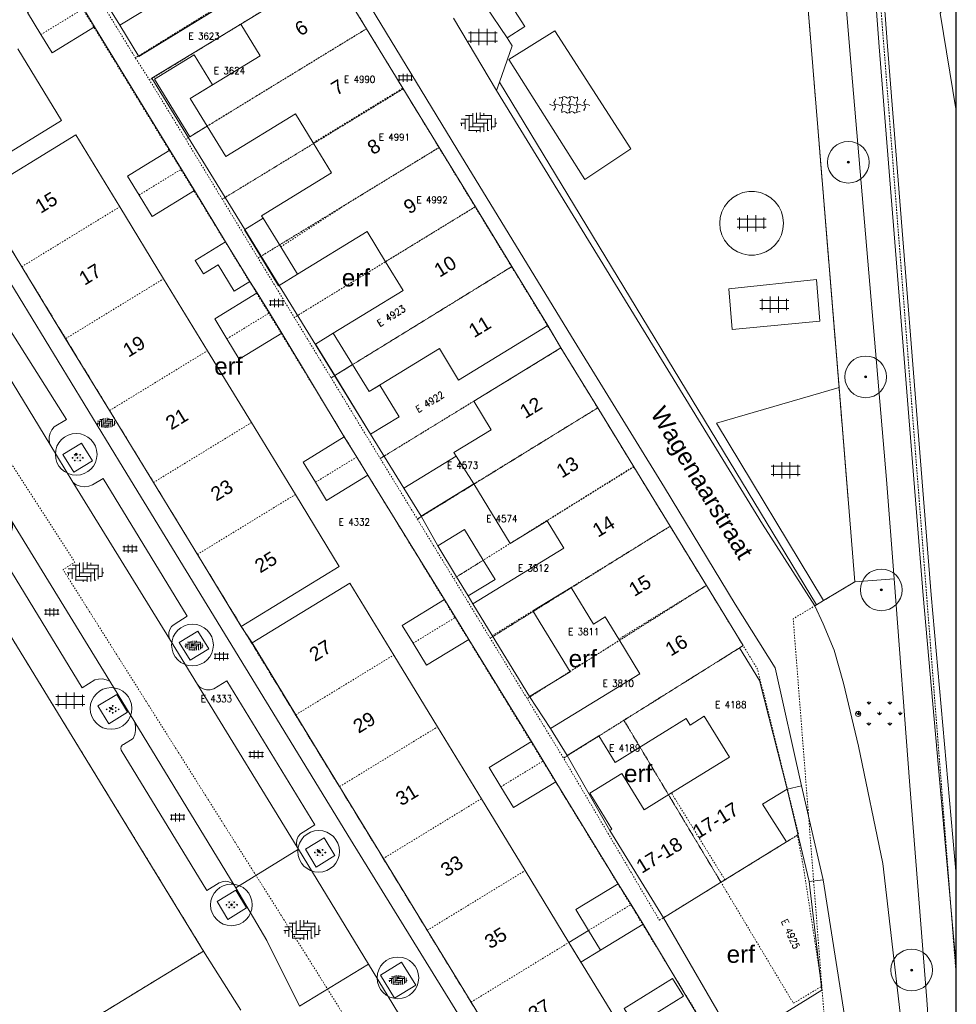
# Model space of a CAD drawing. Header units: metres. Extents: x 148648 to 148948, y 523974 to 524405.
# Tile 21 of 24: x 148880 to 148948, y 524266 to 524336. Entities that reach past the tile are written whole.
import ezdxf
from ezdxf.enums import TextEntityAlignment as Align

# ---------------------------------------------------------------- set-up
doc = ezdxf.new("R2010")
doc.units = ezdxf.units.M
doc.header["$LTSCALE"] = 0.001
doc.header["$MEASUREMENT"] = 0
doc.linetypes.add('DGN Style 2', pattern=[9.752608, 5.851565, -3.901043])
for name, color, linetype, lineweight in [('B-WE-GR-BEPLANTING_CULTUUR_BODEMBEDEKKER-SV', 102, 'Continuous', 0), ('B-WE-GR-BEPLANTING_CULTUUR_VASTE PLANTENVAK-GV', 30, 'Continuous', 0), ('B-WE-GR-BOOM-S-1000', 102, 'Continuous', 0), ('B-WE-GR-GRAS-GV', 3, 'Continuous', 0), ('B-WE-GR-GRAS-SV', 3, 'Continuous', 0), ('B-WE-GR-HAAG-GV', 102, 'Continuous', 13), ('B-WE-GW-WATERGANG_SLOOT-GV', 154, 'Continuous', 0), ('B-WE-IE-TERREINAFSCHEIDING_KUNSTMATIG_MUUR-GV', 20, 'Continuous', 0), ('B-WE-OG-TOPOGRAFIE-SV', 252, 'Continuous', 0), ('B-WE-OG-TOPOGRAFIE_BEBOUWING_GEBOUW-GV', 1, 'Continuous', 13), ('B-WE-OG-TOPOGRAFIE_BEBOUWING_OVERIG-GV', 41, 'Continuous', 0), ('B-WE-OG-TOPOGRAFIE_BEBOUWING_TUSSENMUUR-GV', 1, 'DGN Style 2', 0), ('B-WE-OG-TOPOGRAFIE_HUISNUMMER-A-1000', 7, 'Continuous', 0), ('B-WE-OG-TOPOGRAFIE_STRAATNAAM-A-1000', 7, 'Continuous', 0), ('B-WE-VH-ONVERHARD-SV', 55, 'Continuous', 0), ('B-WE-VH-VERHARDING_BETONSTRAATSTEEN-GV', 7, 'Continuous', 0), ('B-WE-VH-VERHARDING_GESLOTEN-GV', 252, 'Continuous', 0), ('B-WE-VH-VERHARDING_GESLOTEN-SV', 252, 'Continuous', 0), ('B-WE-VH-VERHARDING_STRAATBAKSTEEN-GV', 252, 'Continuous', 0), ('B-WE-VH-VERHARDING_STRAATBAKSTEEN-SV', 252, 'Continuous', 0), ('B-WE-VH-VERHARDING_TEGEL-GV', 7, 'Continuous', 0), ('B-WE-VH-VERHARDING_TEGEL-SV', 252, 'Continuous', 0), ('B-WE-VW-VERKEERSTEKEN_DRAAGCONSTRUCTIE-S-1000', 7, 'Continuous', 0), ('BRK_NUMMER_274', 7, 'Continuous', 0), ('BRK_PERCEEL_274', 4, 'Continuous', 0), ('kader_binnenrand', 7, 'Continuous', 30), ('plangrens de Moestuin', 6, 'Continuous', 30)]:
    doc.layers.add(name, color=color, linetype=linetype, lineweight=lineweight)
doc.styles.add('IMGEO_Nummeraanduiding_Huisnummer', font='Arial.ttf', dxfattribs={"height": 3.4})
doc.styles.add('IMGEO_OpenbareRuimte_Weg', font='Arial.ttf', dxfattribs={"height": 4.2})
doc.styles.add('Style-Arial', font='Arial.ttf')
doc.styles.add('Style-STANDARD', font='STANDARD.shx')

# ---------------------------------------------------------------- blocks, each defined once
blk = doc.blocks.new('*U3')
at = {"layer": 'B-WE-GR-BOOM-S-1000', "ltscale": 0.1}
h = blk.add_hatch(color=102, dxfattribs=at)
edge = h.paths.add_edge_path()
edge.add_arc((0, 0), 0.15, 0, 360)
at = {"layer": 'B-WE-GR-BOOM-S-1000', "ltscale": 0.1, "flags": 128}
blk.add_lwpolyline([(0.15, 0, 1), (-0.15, 0, 1)], format="xyb", close=True, dxfattribs=at)
blk = doc.blocks.new('IMGeo-Boom')
at = {"layer": 'B-WE-GR-BOOM-S-1000'}
blk.add_circle((0, 0), 0.3, dxfattribs=at)
at = {"layer": 'B-WE-GR-BOOM-S-1000', "ltscale": 0.1}
blk.add_circle((0, 0), 0.015, dxfattribs=at)
at = {"layer": 'B-WE-GR-BOOM-S-1000', "ltscale": 0.1, "xscale": 0.1, "yscale": 0.1, "zscale": 0.1}
blk.add_blockref('*U3', (0, 0), dxfattribs=at)
blk = doc.blocks.new('IMGeo-Paal')
at = {"layer": 'B-WE-VW-VERKEERSTEKEN_DRAAGCONSTRUCTIE-S-1000'}
for p, q in [((0, -0.005), (0, 0.005)), ((0.005, 0), (-0.005, 0))]:
    blk.add_line(p, q, dxfattribs=at)
blk.add_circle((0, 0), 0.0375, dxfattribs=at)
blk = doc.blocks.new('IMGeo-Gras')
at = {"layer": 'B-WE-GR-GRAS-SV', "ltscale": 0.1}
for p, q in [((-0.0753, 0.0653), (-0.0892, 0.0792)), ((-0.0753, 0.0653), (-0.0753, 0.0853)), ((-0.0753, 0.0653), (-0.0612, 0.0794)), ((0.0753, 0.0653), (0.0612, 0.0794)), ((0.0753, 0.0653), (0.0753, 0.0853)), ((0.0753, 0.0653), (0.0894, 0.0794)), ((-0.1506, -0.01), (-0.1647, 0.0041)), ((-0.1506, -0.01), (-0.1506, 0.01)), ((-0.1506, -0.01), (-0.1365, 0.0041)), ((0, -0.01), (-0.0141, 0.0041)), ((0, -0.01), (0, 0.01)), ((0, -0.01), (0.0141, 0.0041)), ((0.1506, -0.01), (0.1365, 0.0041)), ((0.1506, -0.01), (0.1506, 0.01)), ((0.1506, -0.01), (0.1647, 0.0041)), ((-0.0753, -0.0853), (-0.0753, -0.0653)), ((0.0753, -0.0853), (0.0753, -0.0653)), ((-0.0753, -0.0853), (-0.0894, -0.0712)), ((-0.0753, -0.0853), (-0.0612, -0.0712)), ((0.0753, -0.0853), (0.0612, -0.0712)), ((0.0753, -0.0853), (0.0894, -0.0712))]:
    blk.add_line(p, q, dxfattribs=at)
blk = doc.blocks.new('IMGeo-Bodembedekkers')
at = {"layer": 'B-WE-GR-BEPLANTING_CULTUUR_BODEMBEDEKKER-SV', "ltscale": 0.1}
for p, q in [((-0.087, -0.013), (-0.094, 0)), ((-0.087, -0.013), (-0.079, 0)), ((-0.043, 0.012), (-0.051, 0.025)), ((-0.036, 0.025), (-0.051, 0.025)), ((-0.043, 0.012), (-0.036, 0.025)), ((0, 0.038), (-0.007, 0.05)), ((0.007, 0.05), (-0.007, 0.05)), ((0, -0.013), (-0.007, 0)), ((0.007, 0), (-0.007, 0)), ((0, 0.038), (0.007, 0.05)), ((0, -0.013), (0.007, 0)), ((0.043, 0.012), (0.036, 0.025)), ((0.051, 0.025), (0.036, 0.025)), ((0.043, 0.012), (0.051, 0.025)), ((0.094, 0), (0.079, 0)), ((0.087, -0.013), (0.094, 0)), ((-0.079, 0), (-0.094, 0)), ((-0.043, -0.038), (-0.051, -0.025)), ((-0.036, -0.025), (-0.051, -0.025)), ((-0.043, -0.038), (-0.036, -0.025)), ((0, -0.063), (-0.007, -0.05)), ((0.007, -0.05), (-0.007, -0.05)), ((0, -0.063), (0.007, -0.05)), ((0.043, -0.038), (0.036, -0.025)), ((0.051, -0.025), (0.036, -0.025)), ((0.043, -0.038), (0.051, -0.025)), ((0.087, -0.013), (0.079, 0))]:
    blk.add_line(p, q, dxfattribs=at)
blk = doc.blocks.new('IMGeo-Erf')
at = {"layer": 'B-WE-OG-TOPOGRAFIE-SV', "style": 'Style-Arial'}
blk.add_text('erf', height=0.25, dxfattribs=at).set_placement((-0.027, 0), align=Align.MIDDLE_CENTER)
blk = doc.blocks.new('IMGeo-Onverhard')
at = {"layer": 'B-WE-VH-ONVERHARD-SV'}
for p, q in [((-0.109, 0), (-0.142, 0)), ((-0.126, 0.016), (-0.126, 0)), ((-0.126, 0), (-0.126, -0.016)), ((-0.12, 0.005), (-0.12, 0.005)), ((-0.12, 0.005), (-0.12, 0.005)), ((-0.109, 0.037), (-0.109, 0.037)), ((-0.109, 0.037), (-0.109, 0.037)), ((-0.109, 0), (-0.109, 0)), ((-0.109, 0), (-0.109, 0)), ((-0.099, 0.068), (-0.099, 0.068)), ((-0.099, 0.068), (-0.099, 0.068)), ((-0.088, 0.005), (-0.088, 0.005)), ((-0.088, 0.005), (-0.088, 0.005)), ((-0.049, 0.065), (-0.082, 0.065)), ((-0.078, 0.037), (-0.078, 0.037)), ((-0.078, 0.037), (-0.078, 0.037)), ((-0.067, 0.068), (-0.067, 0.068)), ((-0.067, 0.068), (-0.067, 0.068)), ((-0.065, 0.082), (-0.065, 0.049)), ((-0.057, 0.005), (-0.057, 0.005)), ((-0.057, 0.005), (-0.057, 0.005)), ((-0.046, 0.037), (-0.046, 0.037)), ((-0.046, 0.037), (-0.046, 0.037)), ((-0.036, 0.068), (-0.036, 0.068)), ((-0.036, 0.068), (-0.036, 0.068)), ((-0.025, 0.099), (-0.026, 0.099)), ((-0.025, 0.005), (-0.026, 0.005)), ((-0.025, 0.099), (-0.025, 0.099)), ((-0.025, 0.005), (-0.025, 0.005)), ((0.016, 0), (-0.016, 0)), ((-0.015, 0.037), (-0.015, 0.037)), ((-0.015, 0.037), (-0.015, 0.037)), ((-0.005, 0.068), (-0.005, 0.068)), ((-0.004, 0.068), (-0.005, 0.068)), ((0, 0.016), (0, 0)), ((0, 0), (0, -0.016)), ((0.006, 0.099), (0.006, 0.099)), ((0.006, 0.099), (0.006, 0.099)), ((0.006, 0.005), (0.006, 0.005)), ((0.006, 0.005), (0.006, 0.005)), ((0.016, 0.037), (0.016, 0.037)), ((0.016, 0.037), (0.016, 0.037)), ((0.016, 0), (0.016, 0)), ((0.016, 0), (0.016, 0)), ((0.027, 0.068), (0.027, 0.068)), ((0.027, 0.068), (0.027, 0.068)), ((0.037, 0.005), (0.037, 0.005)), ((0.037, 0.005), (0.037, 0.005)), ((0.076, 0.065), (0.044, 0.065)), ((0.048, 0.037), (0.048, 0.037)), ((0.048, 0.037), (0.048, 0.037)), ((0.058, 0.068), (0.058, 0.068)), ((0.058, 0.068), (0.058, 0.068)), ((0.06, 0.082), (0.06, 0.049)), ((0.069, 0.005), (0.069, 0.005)), ((0.069, 0.005), (0.069, 0.005)), ((0.079, 0.037), (0.079, 0.037)), ((0.079, 0.037), (0.079, 0.037)), ((0.09, 0.068), (0.089, 0.068)), ((0.09, 0.068), (0.09, 0.068)), ((0.1, 0.005), (0.1, 0.005)), ((0.1, 0.005), (0.1, 0.005)), ((0.142, 0), (0.109, 0)), ((0.11, 0.037), (0.11, 0.037)), ((0.111, 0.037), (0.11, 0.037)), ((0.126, 0.016), (0.126, 0)), ((0.126, 0), (0.126, -0.016)), ((0.131, 0.005), (0.131, 0.005)), ((0.131, 0.005), (0.131, 0.005)), ((0.142, 0), (0.142, 0)), ((0.142, 0), (0.142, 0)), ((-0.12, -0.031), (-0.12, -0.031)), ((-0.12, -0.031), (-0.12, -0.031)), ((-0.099, -0.063), (-0.099, -0.063)), ((-0.099, -0.063), (-0.099, -0.063)), ((-0.088, -0.031), (-0.088, -0.031)), ((-0.088, -0.031), (-0.088, -0.031)), ((-0.049, -0.065), (-0.082, -0.065)), ((-0.067, -0.063), (-0.067, -0.063)), ((-0.067, -0.063), (-0.067, -0.063)), ((-0.065, -0.049), (-0.065, -0.082)), ((-0.057, -0.031), (-0.057, -0.031)), ((-0.057, -0.031), (-0.057, -0.031)), ((-0.036, -0.063), (-0.036, -0.063)), ((-0.036, -0.063), (-0.036, -0.063)), ((-0.025, -0.031), (-0.026, -0.031)), ((-0.025, -0.031), (-0.025, -0.031)), ((-0.015, -0.094), (-0.015, -0.094)), ((-0.015, -0.094), (-0.015, -0.094)), ((-0.005, -0.063), (-0.005, -0.063)), ((-0.004, -0.063), (-0.005, -0.063)), ((0.006, -0.031), (0.006, -0.031)), ((0.006, -0.031), (0.006, -0.031)), ((0.016, -0.094), (0.016, -0.094)), ((0.016, -0.094), (0.016, -0.094)), ((0.027, -0.063), (0.027, -0.063)), ((0.027, -0.063), (0.027, -0.063)), ((0.037, -0.031), (0.037, -0.031)), ((0.037, -0.031), (0.037, -0.031)), ((0.076, -0.065), (0.044, -0.065)), ((0.058, -0.063), (0.058, -0.063)), ((0.058, -0.063), (0.058, -0.063)), ((0.06, -0.049), (0.06, -0.082)), ((0.069, -0.031), (0.069, -0.031)), ((0.069, -0.031), (0.069, -0.031)), ((0.09, -0.063), (0.089, -0.063)), ((0.09, -0.063), (0.09, -0.063)), ((0.1, -0.031), (0.1, -0.031)), ((0.1, -0.031), (0.1, -0.031)), ((0.131, -0.031), (0.131, -0.031)), ((0.131, -0.031), (0.131, -0.031))]:
    blk.add_line(p, q, dxfattribs=at)
blk = doc.blocks.new('IMGeo-Klinkers')
at = {"layer": 'B-WE-VH-VERHARDING_STRAATBAKSTEEN-SV'}
for p, q in [((-0.209, 0.037), (-0.115, 0.037)), ((-0.16, 0.037), (-0.16, -0.08)), ((-0.158, 0.081), (-0.071, 0.081)), ((-0.115, 0.081), (-0.115, -0.097)), ((-0.071, 0.111), (-0.071, -0.053)), ((-0.026, 0.116), (-0.026, -0.008)), ((-0.026, 0.037), (0.153, 0.037)), ((0.019, 0.117), (0.019, 0.037)), ((0.019, 0.081), (0.158, 0.081)), ((0.063, 0.112), (0.063, 0.081)), ((0.108, 0.037), (0.108, -0.102)), ((0.153, 0.081), (0.153, -0.084)), ((0.198, 0.052), (0.198, -0.053)), ((-0.219, -0.008), (-0.16, -0.008)), ((-0.205, -0.008), (-0.205, -0.043)), ((-0.122, -0.097), (0.019, -0.097)), ((-0.115, -0.053), (0.063, -0.053)), ((-0.071, -0.008), (0.108, -0.008)), ((-0.026, -0.097), (-0.026, -0.116)), ((0.019, -0.053), (0.019, -0.117)), ((0.063, -0.008), (0.063, -0.112)), ((0.108, -0.097), (0.122, -0.097)), ((0.153, -0.053), (0.196, -0.053)), ((0.198, -0.008), (0.219, -0.008))]:
    blk.add_line(p, q, dxfattribs=at)
blk = doc.blocks.new('IMGeo-Tegels')
at = {"layer": 'B-WE-VH-VERHARDING_TEGEL-SV'}
for p, q in [((-0.173, 0.05), (0.173, 0.05)), ((-0.145, 0.069), (-0.145, -0.069)), ((-0.048, 0.098), (-0.048, -0.098)), ((0.05, 0.098), (0.05, -0.098)), ((0.147, 0.068), (0.147, -0.068)), ((-0.175, -0.048), (0.175, -0.048))]:
    blk.add_line(p, q, dxfattribs=at)
blk = doc.blocks.new('IMGeo-Kunststof')
at = {"layer": 'B-WE-VH-VERHARDING_GESLOTEN-SV'}
for p, q in [((-0.243, 0.009), (-0.225, 0)), ((-0.225, 0), (-0.207, -0.009)), ((-0.207, -0.009), (-0.18, 0)), ((-0.189, 0.027), (-0.18, 0.045)), ((-0.18, 0), (-0.189, 0.027)), ((-0.18, 0.045), (-0.171, 0.063)), ((-0.18, 0), (-0.153, 0.009)), ((-0.171, -0.027), (-0.18, 0)), ((-0.171, 0.063), (-0.174, 0.072)), ((-0.153, 0.009), (-0.135, 0)), ((-0.135, 0), (-0.117, -0.009)), ((-0.127, 0.086), (-0.117, 0.081)), ((-0.117, 0.081), (-0.09, 0.09)), ((-0.117, -0.009), (-0.09, 0)), ((-0.099, 0.027), (-0.09, 0.045)), ((-0.09, 0), (-0.099, 0.027)), ((-0.09, 0.09), (-0.091, 0.093)), ((-0.09, 0.09), (-0.063, 0.099)), ((-0.081, 0.063), (-0.09, 0.09)), ((-0.09, 0.045), (-0.081, 0.063)), ((-0.09, 0), (-0.063, 0.009)), ((-0.081, -0.027), (-0.09, 0)), ((-0.063, 0.099), (-0.045, 0.09)), ((-0.063, 0.009), (-0.045, 0)), ((-0.045, 0.09), (-0.027, 0.081)), ((-0.045, 0), (-0.027, -0.009)), ((-0.027, 0.081), (0, 0.09)), ((-0.027, -0.009), (0, 0)), ((-0.009, 0.027), (0, 0.045)), ((0, 0), (-0.009, 0.027)), ((0, 0.09), (-0.003, 0.1)), ((0, 0.09), (0.027, 0.099)), ((0.009, 0.063), (0, 0.09)), ((0, 0.045), (0.009, 0.063)), ((0, 0), (0.027, 0.009)), ((0.009, -0.027), (0, 0)), ((0.027, 0.099), (0.045, 0.09)), ((0.027, 0.009), (0.045, 0)), ((0.045, 0.09), (0.063, 0.081)), ((0.045, 0), (0.063, -0.009)), ((0.063, 0.081), (0.09, 0.09)), ((0.063, -0.009), (0.09, 0)), ((0.081, 0.027), (0.09, 0.045)), ((0.09, 0), (0.081, 0.027)), ((0.09, 0.09), (0.089, 0.093)), ((0.09, 0.09), (0.096, 0.092)), ((0.099, 0.063), (0.09, 0.09)), ((0.09, 0.045), (0.099, 0.063)), ((0.09, 0), (0.117, 0.009)), ((0.099, -0.027), (0.09, 0)), ((0.117, 0.009), (0.135, 0)), ((0.135, 0), (0.153, -0.009)), ((0.153, -0.009), (0.18, 0)), ((0.171, 0.027), (0.18, 0.045)), ((0.18, 0), (0.171, 0.027)), ((0.18, 0.045), (0.189, 0.063)), ((0.18, 0), (0.207, 0.009)), ((0.189, -0.027), (0.18, 0)), ((0.189, 0.063), (0.188, 0.066)), ((0.207, 0.009), (0.225, 0)), ((0.225, 0), (0.243, -0.009)), ((-0.189, -0.063), (-0.18, -0.045)), ((-0.188, -0.066), (-0.189, -0.063)), ((-0.18, -0.045), (-0.171, -0.027)), ((-0.099, -0.063), (-0.09, -0.045)), ((-0.09, -0.09), (-0.099, -0.063)), ((-0.097, -0.092), (-0.09, -0.09)), ((-0.09, -0.045), (-0.081, -0.027)), ((-0.09, -0.09), (-0.063, -0.081)), ((-0.089, -0.093), (-0.09, -0.09)), ((-0.063, -0.081), (-0.045, -0.09)), ((-0.045, -0.09), (-0.027, -0.099)), ((-0.027, -0.099), (0, -0.09)), ((-0.009, -0.063), (0, -0.045)), ((0, -0.09), (-0.009, -0.063)), ((0, -0.045), (0.009, -0.027)), ((0, -0.09), (0.027, -0.081)), ((0.003, -0.1), (0, -0.09)), ((0.027, -0.081), (0.045, -0.09)), ((0.045, -0.09), (0.063, -0.099)), ((0.063, -0.099), (0.09, -0.09)), ((0.081, -0.063), (0.09, -0.045)), ((0.09, -0.09), (0.081, -0.063)), ((0.09, -0.045), (0.099, -0.027)), ((0.09, -0.09), (0.117, -0.081)), ((0.091, -0.093), (0.09, -0.09)), ((0.117, -0.081), (0.127, -0.086)), ((0.171, -0.063), (0.18, -0.045)), ((0.174, -0.072), (0.171, -0.063)), ((0.18, -0.045), (0.189, -0.027))]:
    blk.add_line(p, q, dxfattribs=at)

msp = doc.modelspace()

# ---------------------------------------------------------------- linework, layer by layer
at = {"layer": 'B-WE-GR-BEPLANTING_CULTUUR_VASTE PLANTENVAK-GV', "flags": 128}
msp.add_lwpolyline([(148935.627, 524281.032), (148937.205, 524274.385)], dxfattribs=at)
at = {"layer": 'B-WE-GR-GRAS-GV', "flags": 128}
for points in [[(148883.839, 524387.339), (148889.25, 524390.832), (148933.52, 524359.291), (148935.695, 524354.677), (148939.349, 524309.916)], [(148943.31, 524296.158), (148940.489, 524295.943)], [(148938.233, 524294.589), (148937.729, 524294.287)]]:
    msp.add_lwpolyline(points, dxfattribs=at)
at = {"layer": 'B-WE-GR-HAAG-GV', "flags": 128}
for points in [[(148914.916, 524331.891), (148914.706, 524331.288)], [(148914.706, 524331.288), (148933.836, 524300.094), (148937.598, 524294.216)], [(148937.729, 524294.287), (148914.916, 524331.891)], [(148937.598, 524294.216), (148937.729, 524294.287)]]:
    msp.add_lwpolyline(points, dxfattribs=at)
at = {"layer": 'B-WE-GW-WATERGANG_SLOOT-GV', "flags": 128}
msp.add_lwpolyline([(148945.835, 524342.676), (148947.059, 524337.53), (148946.638, 524336.86), (148947.79, 524329.83)], dxfattribs=at)
at = {"layer": 'B-WE-IE-TERREINAFSCHEIDING_KUNSTMATIG_MUUR-GV', "flags": 128}
for points in [[(148893.957, 524393.033), (148938, 524362.653), (148938.843, 524362.061), (148939.525, 524361.28), (148939.993, 524360.49), (148940.392, 524359.119), (148942.229, 524334.434), (148945.394, 524294.958), (148947.704, 524269.087), (148947.79, 524267.951)], [(148947.79, 524274.871), (148945.992, 524295.009), (148942.827, 524334.48), (148941.16, 524356.884)]]:
    msp.add_lwpolyline(points, dxfattribs=at)
at = {"layer": 'B-WE-OG-TOPOGRAFIE_BEBOUWING_GEBOUW-GV', "flags": 128}
for points in [[(148893.62, 524269.381), (148866.484, 524313.665), (148867.267, 524314.144), (148864.76, 524318.235), (148863.91, 524317.714), (148846.846, 524345.562)], [(148887.579, 524335.974), (148888.95, 524333.728), (148895.442, 524337.689), (148895.377, 524337.795), (148901.675, 524341.637)], [(148890.08, 524340.506), (148891.53, 524338.384), (148887.579, 524335.974)], [(148902.736, 524339.998), (148896.293, 524336.059)], [(148905.346, 524335.73), (148902.736, 524339.998)], [(148883.998, 524338.758), (148880.946, 524336.892), (148881.913, 524335.311)], [(148885.772, 524335.856), (148884.966, 524337.175)], [(148881.913, 524335.311), (148882.721, 524333.99), (148885.772, 524335.856)], [(148896.293, 524336.059), (148897.684, 524333.786), (148892.649, 524330.707)], [(148907.956, 524331.461), (148905.346, 524335.73)], [(148876.63, 524324.985), (148883.396, 524329.117), (148880.238, 524334.288)], [(148910.566, 524327.193), (148907.956, 524331.461)], [(148892.649, 524330.707), (148893.869, 524328.712)], [(148893.869, 524328.712), (148895.223, 524326.54), (148900.237, 524329.606), (148901.512, 524327.521)], [(148887.58, 524322.915), (148884.419, 524328.089), (148877.366, 524323.78)], [(148891.19, 524326.998), (148889.458, 524325.939), (148888.138, 524325.132), (148888.973, 524323.766)], [(148892.026, 524325.63), (148891.19, 524326.998)], [(148901.512, 524327.521), (148902.833, 524325.36), (148897.789, 524322.275), (148897.9, 524322.095)], [(148913.176, 524322.925), (148910.566, 524327.193)], [(148892.974, 524324.08), (148892.026, 524325.63)], [(148877.366, 524323.78), (148880.527, 524318.606)], [(148888.973, 524323.766), (148889.923, 524322.213), (148892.974, 524324.08)], [(148890.74, 524317.741), (148887.58, 524322.915)], [(148915.807, 524318.622), (148913.176, 524322.925)], [(148897.9, 524322.095), (148899.171, 524320.033)], [(148900.372, 524318.069), (148905.39, 524321.137), (148906.714, 524318.972)], [(148895.191, 524320.398), (148893.007, 524319.062), (148893.601, 524318.09), (148894.665, 524318.74), (148895.814, 524316.86), (148896.936, 524317.546)], [(148896.936, 524317.546), (148895.191, 524320.398)], [(148899.171, 524320.033), (148900.372, 524318.069)], [(148880.527, 524318.606), (148883.687, 524313.432)], [(148906.714, 524318.972), (148907.977, 524316.906), (148902.953, 524313.833)], [(148918.396, 524314.388), (148915.807, 524318.622)], [(148893.9, 524312.568), (148890.74, 524317.741)], [(148897.467, 524316.734), (148894.415, 524314.868), (148895.299, 524313.422)], [(148898.352, 524315.287), (148897.467, 524316.734)], [(148899.24, 524313.835), (148898.352, 524315.287)], [(148905.531, 524309.625), (148910.584, 524312.715), (148911.966, 524310.455), (148918.396, 524314.388)], [(148895.299, 524313.422), (148896.188, 524311.968), (148899.24, 524313.835)], [(148902.953, 524313.833), (148904.342, 524311.566)], [(148883.687, 524313.432), (148886.847, 524308.259)], [(148897.061, 524307.394), (148893.9, 524312.568)], [(148919.339, 524312.772), (148913.068, 524308.936), (148914.324, 524306.884), (148911.628, 524305.234), (148913.058, 524302.983)], [(148921.982, 524308.453), (148919.339, 524312.772)], [(148904.342, 524311.566), (148905.531, 524309.625)], [(148886.847, 524308.259), (148890.008, 524303.085)], [(148924.583, 524304.203), (148921.982, 524308.453)], [(148900.222, 524302.22), (148897.061, 524307.394)], [(148903.743, 524306.374), (148900.777, 524304.56), (148901.669, 524303.103)], [(148904.635, 524304.916), (148903.743, 524306.374)], [(148905.433, 524303.611), (148904.635, 524304.916)], [(148901.669, 524303.103), (148902.468, 524301.797), (148905.433, 524303.611)], [(148927.194, 524299.935), (148924.583, 524304.203)], [(148890.008, 524303.085), (148893.169, 524297.911)], [(148913.058, 524302.983), (148915.677, 524298.704), (148918.333, 524300.33)], [(148896.329, 524292.737), (148903.382, 524297.046), (148900.222, 524302.22)], [(148918.333, 524300.33), (148919.533, 524298.37), (148912.985, 524294.363)], [(148913.746, 524297.495), (148912.396, 524299.702), (148910.472, 524298.525)], [(148929.8, 524295.676), (148927.194, 524299.935)], [(148910.472, 524298.525), (148911.831, 524296.302)], [(148893.169, 524297.911), (148896.329, 524292.737)], [(148912.667, 524294.935), (148914.592, 524296.112), (148913.746, 524297.495)], [(148907.302, 524290.675), (148904.149, 524295.843), (148897.104, 524291.547)], [(148911.831, 524296.302), (148912.667, 524294.935)], [(148917.323, 524293.863), (148920.063, 524295.539)], [(148920.063, 524295.539), (148921.679, 524292.898), (148922.516, 524293.41), (148923.492, 524291.816)], [(148932.184, 524291.186), (148932.448, 524291.349), (148929.8, 524295.676)], [(148910.959, 524294.671), (148907.907, 524292.805), (148908.691, 524291.523)], [(148911.746, 524293.385), (148910.959, 524294.671)], [(148912.985, 524294.363), (148914.389, 524292.068)], [(148917.074, 524287.681), (148920.008, 524289.476), (148917.323, 524293.863)], [(148912.716, 524291.799), (148911.746, 524293.385)], [(148897.104, 524291.547), (148900.257, 524286.378)], [(148908.691, 524291.523), (148909.664, 524289.933), (148912.716, 524291.799)], [(148914.389, 524292.068), (148917.074, 524287.681)], [(148923.492, 524291.816), (148925.016, 524289.325), (148918.579, 524285.386)], [(148935.627, 524281.032), (148933.62, 524288.839), (148932.184, 524291.186)], [(148910.455, 524285.506), (148907.302, 524290.675)], [(148900.257, 524286.378), (148903.41, 524281.21)], [(148922.068, 524284.853), (148923.239, 524282.954), (148928.34, 524286.098), (148928.626, 524285.633), (148929.651, 524286.265), (148931.461, 524283.33), (148927.283, 524280.754)], [(148913.608, 524280.338), (148910.455, 524285.506)], [(148918.579, 524285.386), (148919.772, 524283.437)], [(148919.772, 524283.437), (148922.068, 524284.853)], [(148917.214, 524284.443), (148914.163, 524282.577), (148915.009, 524281.193)], [(148918.063, 524283.055), (148917.214, 524284.443)], [(148918.976, 524281.563), (148918.063, 524283.055)], [(148927.283, 524280.754), (148925.314, 524279.54), (148923.71, 524282.143), (148921.41, 524280.726), (148923.003, 524278.143), (148922.844, 524278.045)], [(148903.41, 524281.21), (148906.563, 524276.041)], [(148915.009, 524281.193), (148915.924, 524279.697), (148918.976, 524281.563)], [(148931.138, 524274.5), (148935.557, 524277.225), (148933.842, 524279.94), (148935.627, 524281.032)], [(148916.761, 524275.169), (148913.608, 524280.338)], [(148922.844, 524278.045), (148926.711, 524271.772)], [(148906.563, 524276.041), (148909.716, 524270.872)], [(148919.914, 524270.001), (148916.761, 524275.169)], [(148923.463, 524274.225), (148920.411, 524272.359), (148921.326, 524270.862)], [(148924.38, 524272.725), (148923.463, 524274.225)], [(148926.711, 524271.772), (148931.138, 524274.5)], [(148925.242, 524271.316), (148924.38, 524272.725)], [(148922.19, 524269.45), (148925.242, 524271.316)], [(148909.716, 524270.872), (148912.869, 524265.703)], [(148921.326, 524270.862), (148922.19, 524269.45)], [(148923.067, 524264.832), (148919.914, 524270.001)], [(148881.137, 524261.754), (148893.62, 524269.381)], [(148912.869, 524265.703), (148916.022, 524260.535)]]:
    msp.add_lwpolyline(points, dxfattribs=at)
at = {"layer": 'B-WE-OG-TOPOGRAFIE_BEBOUWING_OVERIG-GV', "flags": 128}
for points in [[(148892.649, 524330.707), (148894.248, 524331.685), (148892.93, 524333.84), (148890.093, 524332.105), (148892.63, 524327.954), (148893.869, 524328.712)], [(148897.9, 524322.095), (148896.583, 524321.289)], [(148899.171, 524320.033), (148897.9, 524322.095)], [(148896.583, 524321.289), (148896.554, 524321.271), (148899.018, 524317.241), (148899.056, 524317.264)], [(148899.056, 524317.264), (148900.372, 524318.069)], [(148902.953, 524313.833), (148901.667, 524313.047), (148903.056, 524310.775)], [(148903.056, 524310.775), (148904.342, 524311.566)], [(148903.056, 524310.775), (148905.631, 524306.562)], [(148905.631, 524306.562), (148907.686, 524307.819), (148906.295, 524310.092), (148905.531, 524309.625)], [(148913.058, 524302.983), (148911.787, 524304.972), (148908.037, 524302.677)], [(148909.268, 524300.664), (148913.058, 524302.983)], [(148908.037, 524302.677), (148909.268, 524300.664)], [(148921.326, 524270.862), (148919.914, 524270.001)], [(148919.914, 524270.001), (148920.779, 524268.587), (148922.19, 524269.45)], [(148927.355, 524267.407), (148923.874, 524265.238), (148924.667, 524263.965), (148928.148, 524266.134), (148927.355, 524267.407)]]:
    msp.add_lwpolyline(points, dxfattribs=at)
at = {"layer": 'B-WE-OG-TOPOGRAFIE_BEBOUWING_TUSSENMUUR-GV', "flags": 128}
for points in [[(148881.913, 524335.311), (148884.966, 524337.175)], [(148893.869, 524328.712), (148898.905, 524331.792), (148905.346, 524335.73)], [(148901.512, 524327.521), (148907.956, 524331.461)], [(148899.171, 524320.033), (148904.13, 524323.257), (148910.566, 524327.193)], [(148888.973, 524323.766), (148892.026, 524325.63)], [(148880.527, 524318.606), (148887.58, 524322.915)], [(148906.714, 524318.972), (148913.176, 524322.925)], [(148904.342, 524311.566), (148915.807, 524318.622)], [(148883.687, 524313.432), (148890.74, 524317.741)], [(148895.299, 524313.422), (148898.352, 524315.287)], [(148886.847, 524308.259), (148893.9, 524312.568)], [(148913.058, 524302.983), (148921.982, 524308.453)], [(148890.008, 524303.085), (148897.061, 524307.394)], [(148901.669, 524303.103), (148904.635, 524304.916)], [(148924.583, 524304.203), (148918.333, 524300.33)], [(148893.169, 524297.911), (148900.222, 524302.22)], [(148920.063, 524295.539), (148927.194, 524299.935)], [(148911.831, 524296.302), (148913.746, 524297.495)], [(148929.8, 524295.676), (148923.492, 524291.816)], [(148914.389, 524292.068), (148917.323, 524293.863)], [(148908.691, 524291.523), (148911.746, 524293.385)], [(148922.068, 524284.853), (148923.83, 524285.956), (148932.184, 524291.186)], [(148900.257, 524286.378), (148907.302, 524290.675)], [(148903.41, 524281.21), (148910.455, 524285.506)], [(148915.009, 524281.193), (148918.063, 524283.055)], [(148913.608, 524280.338), (148906.563, 524276.041)], [(148931.138, 524274.5), (148927.283, 524280.754)], [(148909.716, 524270.872), (148916.761, 524275.169)], [(148921.326, 524270.862), (148924.38, 524272.725)], [(148912.869, 524265.703), (148919.914, 524270.001)]]:
    msp.add_lwpolyline(points, dxfattribs=at)
at = {"layer": 'B-WE-VH-VERHARDING_BETONSTRAATSTEEN-GV', "flags": 128}
msp.add_lwpolyline([(148896.289, 524265.132), (148893.62, 524269.381)], dxfattribs=at)
at = {"layer": 'B-WE-VH-VERHARDING_GESLOTEN-GV', "flags": 128}
msp.add_lwpolyline([(148918.892, 524335.573), (148915.577, 524333.511), (148921.065, 524324.886), (148924.354, 524327.092), (148918.892, 524335.573)], dxfattribs=at)
at = {"layer": 'B-WE-VH-VERHARDING_STRAATBAKSTEEN-GV', "flags": 128}
for points in [[(148943.31, 524296.158), (148942.767, 524303.302), (148940.152, 524333.882), (148938.343, 524355.646), (148937.89, 524358.706), (148937.548, 524359.385), (148937.129, 524360.047), (148936.433, 524360.663), (148924.82, 524368.882), (148906.216, 524381.662), (148897.676, 524387.603), (148892.6, 524391.071)], [(148880.596, 524378.45), (148890.245, 524362.547), (148899.828, 524346.863), (148911.85, 524327.091), (148920.094, 524313.6), (148926.797, 524302.718), (148931.885, 524294.34), (148934.765, 524289.743), (148936.646, 524281.258)], [(148919.175, 524255.366), (148918.165, 524254.744), (148904.198, 524277.403), (148887.82, 524304.13), (148869.091, 524334.843), (148854.052, 524359.495), (148855.151, 524360.154)], [(148911.604, 524336.484), (148914.706, 524331.288)], [(148882.545, 524305.837), (148875.272, 524317.766)], [(148882.545, 524305.837), (148884.212, 524303.107)], [(148891.173, 524291.828), (148884.212, 524303.107)], [(148879.799, 524300.333), (148886.871, 524288.784)], [(148945.735, 524247.715), (148946.912, 524247.764), (148945.664, 524265.881), (148944.441, 524281.288), (148943.31, 524296.158)], [(148937.598, 524294.216), (148938.213, 524292.915), (148939.006, 524291.034), (148939.676, 524288.647), (148940.753, 524284.112), (148942.506, 524275.675), (148945.735, 524247.715)], [(148896.329, 524292.737), (148897.104, 524291.547)], [(148891.173, 524291.828), (148893.172, 524288.555)], [(148888.677, 524285.837), (148886.871, 524288.784)], [(148900.346, 524276.858), (148893.172, 524288.555)], [(148888.677, 524285.837), (148895.83, 524274.115)], [(148938.215, 524274.51), (148936.646, 524281.258)], [(148895.942, 524273.923), (148900.444, 524276.698)], [(148900.346, 524276.858), (148900.444, 524276.698)], [(148900.444, 524276.698), (148905.485, 524268.445)], [(148895.942, 524273.923), (148895.83, 524274.115)], [(148900.519, 524265.411), (148898.167, 524270.129), (148895.942, 524273.923)], [(148938.215, 524274.51), (148942.556, 524246.912), (148942.548, 524244.705), (148942.516, 524244.457), (148942.424, 524244.225), (148942.278, 524244.022), (148942.088, 524243.86), (148941.864, 524243.749)], [(148905.485, 524268.445), (148900.519, 524265.411)], [(148907.99, 524264.345), (148905.485, 524268.445)]]:
    msp.add_lwpolyline(points, dxfattribs=at)
at = {"layer": 'B-WE-VH-VERHARDING_TEGEL-GV', "flags": 128}
for points in [[(148913.918, 524337.38), (148913.481, 524338.036), (148914.815, 524338.898), (148916.741, 524335.899), (148915.455, 524335.071)], [(148886.377, 524337.969), (148887.579, 524335.974)], [(148913.918, 524337.38), (148915.455, 524335.071)], [(148891.19, 524326.998), (148885.772, 524335.856)], [(148896.293, 524336.059), (148889.9, 524332.167), (148896.583, 524321.289)], [(148915.455, 524335.071), (148915.828, 524334.511), (148914.916, 524331.891)], [(148895.191, 524320.398), (148892.974, 524324.08)], [(148935.354, 524321.731), (148935.315, 524322.153), (148935.199, 524322.56), (148935.01, 524322.939), (148934.755, 524323.276), (148934.442, 524323.562), (148934.083, 524323.785), (148933.688, 524323.937), (148933.272, 524324.015), (148932.848, 524324.015), (148932.432, 524323.937), (148932.037, 524323.785), (148931.678, 524323.562), (148931.365, 524323.276), (148931.11, 524322.939), (148930.921, 524322.56), (148930.805, 524322.153), (148930.766, 524321.731), (148930.805, 524321.309), (148930.921, 524320.902), (148931.11, 524320.523), (148931.365, 524320.186), (148931.678, 524319.9), (148932.037, 524319.677), (148932.432, 524319.525), (148932.848, 524319.447), (148933.272, 524319.447), (148933.688, 524319.525), (148934.083, 524319.677), (148934.442, 524319.9), (148934.755, 524320.186), (148935.01, 524320.523), (148935.199, 524320.902), (148935.315, 524321.309), (148935.354, 524321.731)], [(148896.583, 524321.289), (148899.056, 524317.264)], [(148875.272, 524317.766), (148875.441, 524317.555), (148875.658, 524317.394), (148875.908, 524317.291), (148876.176, 524317.254), (148876.445, 524317.284), (148876.697, 524317.381), (148877.334, 524317.77), (148883.76, 524307.629), (148882.867, 524307.084), (148882.693, 524306.876), (148882.569, 524306.636), (148882.502, 524306.373), (148882.493, 524306.103), (148882.545, 524305.837)], [(148897.467, 524316.734), (148896.936, 524317.546)], [(148899.056, 524317.264), (148905.631, 524306.562)], [(148937.725, 524317.683), (148931.429, 524317.024), (148931.648, 524314.096), (148937.962, 524314.691), (148937.725, 524317.683)], [(148919.339, 524312.772), (148918.396, 524314.388)], [(148903.743, 524306.374), (148899.24, 524313.835)], [(148938.233, 524294.589), (148930.538, 524307.352), (148939.349, 524309.916)], [(148939.349, 524309.916), (148940.489, 524295.943)], [(148905.631, 524306.562), (148908.037, 524302.677)], [(148884.836, 524305.921), (148883.49, 524305.101), (148884.27, 524303.82), (148885.617, 524304.64), (148884.836, 524305.921)], [(148910.959, 524294.671), (148905.433, 524303.611)], [(148884.212, 524303.107), (148884.459, 524302.927), (148884.742, 524302.813), (148885.045, 524302.774), (148885.348, 524302.811), (148885.633, 524302.922), (148886.381, 524303.379), (148892.442, 524293.458), (148891.492, 524292.878), (148891.316, 524292.72), (148891.188, 524292.521), (148891.119, 524292.294), (148891.114, 524292.057), (148891.173, 524291.828)], [(148886.871, 524288.784), (148886.615, 524288.899), (148886.34, 524288.954), (148886.059, 524288.947), (148885.787, 524288.878), (148884.885, 524288.325), (148878.507, 524298.734), (148879.698, 524299.464), (148879.817, 524299.661), (148879.876, 524299.884), (148879.87, 524300.114), (148879.799, 524300.333)], [(148909.268, 524300.664), (148910.472, 524298.525)], [(148940.489, 524295.943), (148938.233, 524294.589)], [(148912.667, 524294.935), (148912.985, 524294.363)], [(148893.208, 524292.4), (148891.861, 524291.579), (148892.642, 524290.298), (148893.988, 524291.119), (148893.208, 524292.4)], [(148917.214, 524284.443), (148912.716, 524291.799)], [(148893.172, 524288.555), (148893.353, 524288.366), (148893.578, 524288.232), (148893.831, 524288.164), (148894.093, 524288.167), (148894.344, 524288.24), (148895.291, 524288.818), (148901.625, 524278.449), (148900.595, 524277.819), (148900.426, 524277.618), (148900.324, 524277.377), (148900.296, 524277.116), (148900.346, 524276.858)], [(148886.798, 524285.735), (148888.145, 524286.556), (148887.364, 524287.837), (148886.017, 524287.017), (148886.798, 524285.735)], [(148917.074, 524287.681), (148918.579, 524285.386)], [(148895.83, 524274.115), (148895.646, 524274.262), (148895.43, 524274.357), (148895.198, 524274.394), (148894.963, 524274.369), (148894.743, 524274.286), (148893.855, 524273.742), (148887.68, 524283.819), (148887.657, 524283.96), (148887.696, 524284.097), (148887.789, 524284.206), (148887.843, 524284.239), (148888.561, 524284.679), (148888.669, 524284.956), (148888.725, 524285.247), (148888.728, 524285.544), (148888.677, 524285.837)], [(148919.772, 524283.437), (148922.844, 524278.045)], [(148923.463, 524274.225), (148918.976, 524281.563)], [(148936.646, 524281.258), (148935.627, 524281.032)], [(148902.287, 524277.523), (148900.941, 524276.702), (148901.721, 524275.421), (148903.068, 524276.241), (148902.287, 524277.523)], [(148931.779, 524263.041), (148931.954, 524262.74), (148938.12, 524266.559), (148937.205, 524274.385)], [(148937.205, 524274.385), (148938.215, 524274.51)], [(148895.93, 524273.757), (148894.583, 524272.937), (148895.364, 524271.655), (148896.711, 524272.476), (148895.93, 524273.757)], [(148926.711, 524271.772), (148931.779, 524263.041)], [(148929.731, 524263.817), (148925.242, 524271.316)], [(148907.872, 524268.582), (148906.347, 524267.653), (148907.356, 524265.997), (148908.882, 524266.926), (148907.872, 524268.582)]]:
    msp.add_lwpolyline(points, dxfattribs=at)
at = {"layer": 'BRK_PERCEEL_274', "linetype": 'DGN Style 2', "lineweight": 0, "flags": 128}
for points in [[(148939.557, 524247.856), (148939.252, 524248.358), (148865.948, 524368.162), (148854.522, 524361.184), (148919.175, 524255.366), (148920.14, 524255.954), (148930.599, 524238.829), (148939.545, 524244.369), (148941.128, 524245.3), (148939.595, 524247.795)], [(148901.047, 524269.023), (148901.513, 524268.279), (148923.167, 524233.684), (148930.599, 524238.829), (148920.14, 524255.954), (148919.175, 524255.366), (148854.522, 524361.184), (148853.818, 524362.336), (148845.739, 524357.147), (148884.349, 524297.362), (148883.502, 524296.818)], [(148901.675, 524341.637), (148899.026, 524345.979), (148886.024, 524338.01), (148888.714, 524333.631)], [(148902.736, 524339.998), (148901.675, 524341.637), (148888.714, 524333.631), (148889.725, 524332.044)], [(148905.346, 524335.73), (148902.736, 524339.998), (148889.725, 524332.044), (148892.33, 524327.784)], [(148905.346, 524335.73), (148892.33, 524327.784), (148894.961, 524323.467), (148907.983, 524331.403)], [(148907.983, 524331.403), (148894.961, 524323.467), (148897.541, 524319.234), (148910.56, 524327.177)], [(148910.56, 524327.177), (148897.541, 524319.234), (148900.148, 524314.956), (148913.158, 524322.914)], [(148913.158, 524322.914), (148900.148, 524314.956), (148902.794, 524310.614), (148915.783, 524318.607)], [(148915.783, 524318.607), (148902.794, 524310.614), (148906.33, 524304.814), (148919.339, 524312.772)], [(148863.91, 524317.714), (148850.013, 524308.786), (148853.081, 524303.766), (148854.772, 524304.78), (148881.137, 524261.754), (148893.62, 524269.381), (148866.484, 524313.665), (148867.267, 524314.144), (148864.76, 524318.235)], [(148921.982, 524308.453), (148919.339, 524312.772), (148906.33, 524304.814), (148908.998, 524300.456)], [(148924.563, 524304.236), (148921.982, 524308.453), (148908.998, 524300.456), (148911.62, 524296.17)], [(148927.191, 524299.941), (148924.563, 524304.236), (148911.62, 524296.17), (148914.245, 524291.882)], [(148929.8, 524295.676), (148927.191, 524299.941), (148914.245, 524291.882), (148916.902, 524287.539)], [(148932.448, 524291.349), (148929.8, 524295.676), (148916.902, 524287.539), (148919.522, 524283.257), (148923.868, 524285.978)], [(148923.868, 524285.978), (148930.851, 524274.324), (148936.34, 524277.707), (148936.451, 524277.776), (148933.492, 524289.643), (148932.448, 524291.349)], [(148926.422, 524271.594), (148930.851, 524274.324), (148923.868, 524285.978), (148919.522, 524283.257)], [(148936.34, 524277.707), (148930.851, 524274.324), (148936.067, 524265.619), (148937.508, 524266.483), (148938.111, 524266.845), (148936.765, 524275.552), (148936.41, 524277.427)]]:
    msp.add_lwpolyline(points, close=True, dxfattribs=at)
at = {"layer": 'kader_binnenrand', "flags": 128}
msp.add_lwpolyline([(148947.79, 523974.233), (148947.79, 524404.733), (148647.79, 524404.733), (148647.79, 523974.233)], close=True, dxfattribs=at)
at = {"layer": 'plangrens de Moestuin', "linetype": 'DGN Style 2', "lineweight": 0, "flags": 128}
for points in [[(148947.79, 524115.208), (148947.79, 524267.519), (148945.703, 524294.314), (148941.101, 524353.409), (148940.177, 524359.792), (148939.809, 524361.231), (148938.129, 524363.133), (148935.011, 524365.723), (148898.841, 524390.398), (148886.183, 524399.139), (148878.182, 524404.733), (148861.099, 524404.733), (148866.093, 524401.223), (148881.759, 524390.007), (148884.557, 524388.004), (148889.25, 524390.832), (148933.52, 524359.291), (148935.695, 524354.677), (148940.489, 524295.943), (148936.051, 524293.281), (148938.111, 524266.845), (148939.595, 524247.795), (148941.128, 524245.3), (148939.545, 524244.369), (148943.697, 524191.288), (148943.752, 524181.259), (148942.959, 524170.512), (148942.405, 524163.132), (148942.665, 524158.726), (148942.185, 524152.444), (148934.752, 524105.502), (148932.949, 524105.689), (148931.562, 524098.293), (148930.334, 524091.94), (148929.414, 524087.239), (148928.433, 524082.246), (148927.507, 524077.255), (148926.679, 524072.651), (148925.667, 524067.595), (148924.783, 524063.006), (148923.608, 524056.822), (148925.411, 524056.415), (148935.771, 524054.106)], [(148947.79, 524371.587), (148915.36, 524400.349), (148910.021, 524392.642), (148907.909, 524392.777), (148905.174, 524392.577), (148902.54, 524391.966), (148899.966, 524390.974), (148898.841, 524390.398), (148935.011, 524365.723), (148938.129, 524363.133), (148939.809, 524361.231), (148940.177, 524359.792), (148941.101, 524353.409), (148945.703, 524294.314), (148947.79, 524267.519)]]:
    msp.add_lwpolyline(points, close=True, dxfattribs=at)

# ---------------------------------------------------------------- block references
at = {"layer": 'B-WE-GR-BEPLANTING_CULTUUR_BODEMBEDEKKER-SV', "xscale": 5, "yscale": 5, "zscale": 10}
msp.add_blockref('IMGeo-Bodembedekkers', (148887.081, 524286.786), dxfattribs=at)
at = {"layer": 'B-WE-GR-BOOM-S-1000', "xscale": 5, "yscale": 5, "zscale": 10}
for p in [(148940.018, 524326.125), (148941.263, 524310.684), (148884.45, 524305.11), (148942.392, 524295.36), (148892.82, 524291.39), (148886.96, 524286.83), (148901.9, 524276.55), (148895.62, 524272.7), (148907.6, 524267.45), (148944.58, 524268.01)]:
    msp.add_blockref('IMGeo-Boom', p, dxfattribs=at)
at = {"layer": 'B-WE-GR-GRAS-SV', "xscale": 10, "yscale": 10, "zscale": 10}
msp.add_blockref('IMGeo-Gras', (148942.255, 524286.48), dxfattribs=at)
at = {"layer": 'B-WE-OG-TOPOGRAFIE-SV', "xscale": 5, "yscale": 5, "zscale": 10}
for p in [(148904.717, 524317.818), (148895.538, 524311.459), (148921.045, 524290.415), (148925.029, 524282.155), (148932.416, 524269.157)]:
    msp.add_blockref('IMGeo-Erf', p, dxfattribs=at)
at = {"layer": 'B-WE-VH-ONVERHARD-SV', "xscale": 3, "yscale": 3, "zscale": 10}
for p in [(148884.553, 524304.87), (148902.004, 524276.472), (148895.647, 524272.706)]:
    msp.add_blockref('IMGeo-Onverhard', p, dxfattribs=at)
at = {"layer": 'B-WE-VH-VERHARDING_GESLOTEN-SV', "xscale": 6, "yscale": 6, "zscale": 10}
msp.add_blockref('IMGeo-Kunststof', (148919.965, 524330.26), dxfattribs=at)
at = {"layer": 'B-WE-VH-VERHARDING_STRAATBAKSTEEN-SV', "zscale": 10}
for p, xscale, yscale in [((148913.414, 524328.992), 6, 6), ((148886.614, 524307.375), 3, 3), ((148885.119, 524296.642), 6, 6), ((148892.925, 524291.349), 3, 3), ((148900.714, 524270.893), 6, 6), ((148907.614, 524267.29), 3, 3)]:
    msp.add_blockref('IMGeo-Klinkers', p, dxfattribs=dict(at, xscale=xscale, yscale=yscale))
at = {"layer": 'B-WE-VH-VERHARDING_TEGEL-SV', "zscale": 10}
for p, xscale, yscale in [((148913.716, 524335.124), 6, 6), ((148908.13, 524332.192), 3, 3), ((148933.06, 524321.731), 6, 6), ((148934.69, 524315.89), 6, 6), ((148898.87, 524316.004), 3, 3), ((148935.514, 524303.95), 6, 6), ((148888.327, 524298.317), 3, 3), ((148882.689, 524293.761), 3, 3), ((148894.896, 524290.58), 3, 3), ((148884.014, 524287.402), 6, 6), ((148897.399, 524283.516), 3, 3), ((148891.744, 524278.999), 3, 3)]:
    msp.add_blockref('IMGeo-Tegels', p, dxfattribs=dict(at, xscale=xscale, yscale=yscale))
at = {"layer": 'B-WE-VW-VERKEERSTEKEN_DRAAGCONSTRUCTIE-S-1000', "xscale": 5, "yscale": 5, "zscale": 10}
msp.add_blockref('IMGeo-Paal', (148940.725, 524286.438), dxfattribs=at)

# ---------------------------------------------------------------- texts
at = {"layer": 'B-WE-OG-TOPOGRAFIE_HUISNUMMER-A-1000', "color": 7, "style": 'IMGEO_Nummeraanduiding_Huisnummer'}
for s, rotation, p in [('6', 31.4, (148900.649, 524335.789)), ('7', 31.4, (148903.258, 524331.521)), ('8', 31.4, (148905.87, 524327.253)), ('15', 31.4, (148882.288, 524323.234)), ('9', 31.4, (148908.48, 524322.985)), ('10', 31.4, (148911.002, 524318.64)), ('17', 31.4, (148885.446, 524318.058)), ('11', 31.4, (148913.487, 524314.295)), ('19', 31.4, (148888.606, 524312.885)), ('12', 31.5, (148917.169, 524308.476)), ('21', 31.4, (148891.683, 524307.661)), ('13', 31.5, (148919.796, 524304.194)), ('23', 31.4, (148894.927, 524302.537)), ('14', 31.5, (148922.399, 524299.935)), ('25', 31.4, (148898.091, 524297.365)), ('15', 31.5, (148925.013, 524295.674)), ('27', 31.4, (148902.02, 524290.999)), ('16', 31.5, (148927.637, 524291.379)), ('29', 31.4, (148905.173, 524285.831)), ('31', 31.4, (148908.243, 524280.612)), ('17-17', 31.7, (148930.464, 524278.784)), ('17-18', 31.6, (148926.407, 524276.284)), ('33', 31.4, (148911.479, 524275.493)), ('35', 31.4, (148914.635, 524270.326)), ('37', 31.4, (148917.785, 524265.156))]:
    msp.add_text(s, height=1, rotation=rotation, dxfattribs=at).set_placement(p, align=Align.MIDDLE_CENTER)
at = {"layer": 'B-WE-OG-TOPOGRAFIE_STRAATNAAM-A-1000', "color": 7, "style": 'IMGEO_OpenbareRuimte_Weg'}
msp.add_text('Wagenaarstraat', height=1.25, rotation=301.25849, dxfattribs=at).set_placement((148929.49, 524303.073), align=Align.MIDDLE_CENTER)
at = {"layer": 'BRK_NUMMER_274', "color": 7, "linetype": 'Continuous', "lineweight": 0, "style": 'Style-STANDARD'}
for s, p in [('E 3623', (148892.532, 524334.946)), ('E 3624', (148894.358, 524332.471)), ('E 4990', (148903.725, 524331.838)), ('E 4991', (148906.23, 524327.679)), ('E 4992', (148908.936, 524323.17)), ('E 4573', (148911.13, 524304.066)), ('E 4332', (148903.342, 524299.991)), ('E 4574', (148913.961, 524300.229)), ('E 3812', (148916.241, 524296.684)), ('E 3811', (148919.854, 524292.095)), ('E 3810', (148922.341, 524288.389)), ('E 4333', (148893.422, 524287.282)), ('E 4188', (148930.439, 524286.858)), ('E 4189', (148922.807, 524283.736))]:
    msp.add_text(s, height=0.5, dxfattribs=at).set_placement(p)
for s, rotation, p in [('E 4923', 31.604, (148906.302, 524314.27)), ('E 4922', 31.455, (148909.077, 524308.082)), ('E 4925', 294.448, (148935.165, 524271.525))]:
    msp.add_text(s, height=0.5, rotation=rotation, dxfattribs=at).set_placement(p)

doc.saveas('drawing.dxf')
